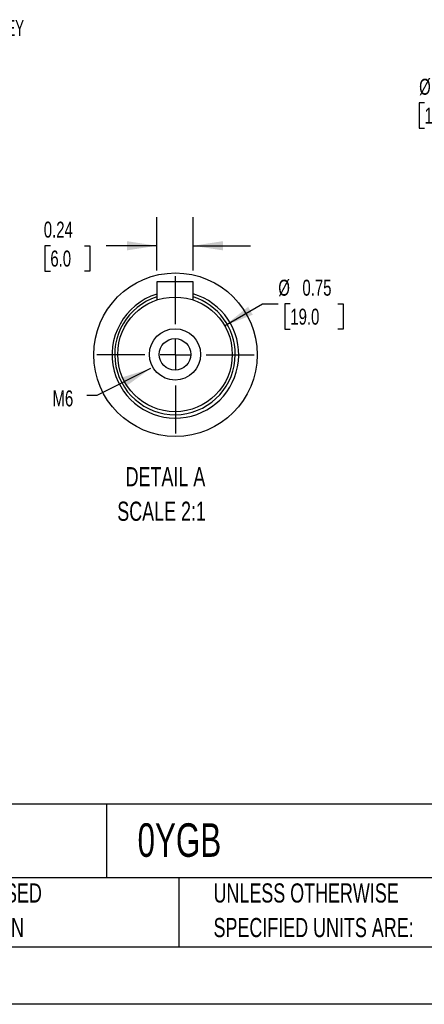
# Model space of a CAD drawing. Header units: inches. Extents: x 0 to 33, y 0 to 25.5.
# Tile 6 of 12: x 17.3 to 22.5, y 0 to 12.8. Entities that reach past the tile are written whole.
import ezdxf

# ---------------------------------------------------------------- set-up
doc = ezdxf.new("R2010")
doc.units = ezdxf.units.IN
doc.header["$LTSCALE"] = 3
doc.header["$MEASUREMENT"] = 0
doc.linetypes.add('CENTERX2', pattern=[0.8, 0.5, -0.1, 0.1, -0.1])
doc.layers.add('CENTER', color=40, linetype='CENTERX2')
doc.layers.add('SLD-DEFPOINTS', color=7, linetype='Continuous')
doc.layers.add('DIMENSIONS', color=140, linetype='Continuous', lineweight=25)
doc.layers.add('TEXT', color=140, linetype='Continuous', lineweight=25)
doc.styles.add('SLDTEXTSTYLE0', font='TXT', dxfattribs={"width": 0.7})
doc.styles.add('SLDTEXTSTYLE2', font='TXT', dxfattribs={"width": 0.628571})
doc.dimstyles.new('SLDDIMSTYLE3', dxfattribs={"dimtxt": 0.18, "dimasz": 0.39, "dimexe": 0, "dimexo": 0.0625, "dimgap": 0, "dimtad": 0, "dimtih": 1, "dimtoh": 1, "dimdec": 0, "dimrnd": 1e-09, "dimzin": 0, "dimdsep": 46, "dimtxsty": 'Standard', "dimsah": 1, "dimcen": 0.09, "dimadec": 0, "dimazin": 0, "dimtfac": 0.39, "dimtdec": 0, "dimtofl": 0, "dimtmove": 0, "dimatfit": 3, "dimfxl": 0, "dimfrac": 2, "dimtolj": 1, "dimtzin": 0, "dimarcsym": 0})
doc.dimstyles.new('SLDDIMSTYLE5', dxfattribs={"dimtxt": 0.208333, "dimasz": 0.39, "dimexe": 0, "dimexo": 0.0625, "dimgap": 0.052083, "dimtad": 0, "dimtih": 1, "dimtoh": 1, "dimrnd": 1e-09, "dimzin": 12, "dimdsep": 46, "dimtxsty": 'SLDTEXTSTYLE0', "dimsah": 1, "dimcen": 0, "dimadec": 0, "dimazin": 3, "dimtfac": 1, "dimtofl": 0, "dimtmove": 0, "dimatfit": 3, "dimfxl": 0, "dimfrac": 2, "dimtolj": 1, "dimtzin": 12, "dimarcsym": 0})
doc.dimstyles.new('SLDDIMSTYLE6', dxfattribs={"dimtxt": 0.208333, "dimasz": 0.39, "dimexe": 0, "dimexo": 0.0625, "dimgap": 0.052083, "dimtad": 0, "dimtih": 1, "dimtoh": 1, "dimlfac": 0.5, "dimrnd": 1e-09, "dimdsep": 46, "dimtxsty": 'SLDTEXTSTYLE0', "dimsah": 1, "dimcen": 0, "dimadec": 0, "dimazin": 2, "dimtfac": 1, "dimtofl": 0, "dimtmove": 0, "dimatfit": 3, "dimfxl": 0, "dimfrac": 2, "dimtolj": 1, "dimtzin": 12, "dimarcsym": 0})
doc.dimstyles.new('SLDDIMSTYLE7', dxfattribs={"dimtxt": 0.208333, "dimasz": 0.39, "dimexe": 0, "dimexo": 0.0625, "dimgap": 0.052083, "dimtad": 0, "dimtih": 1, "dimtoh": 1, "dimlfac": 0.5, "dimrnd": 1e-09, "dimdsep": 46, "dimtxsty": 'SLDTEXTSTYLE0', "dimsah": 1, "dimcen": 0.09, "dimadec": 0, "dimazin": 2, "dimtfac": 1, "dimtmove": 0, "dimatfit": 0, "dimfxl": 0, "dimfrac": 2, "dimtolj": 1, "dimtzin": 12, "dimarcsym": 0})

# ---------------------------------------------------------------- blocks, each defined once
blk = doc.blocks.new('SW_NOTE_0')
at = {"layer": 'TEXT', "color": 0, "linetype": 'CENTERX2', "lineweight": 18, "char_height": 0.25, "attachment_point": 1, "style": 'SLDTEXTSTYLE0'}
for s, insert in [('DETAIL A', (0.109, 0.322)), ('SCALE 2:1', (0, -0.129))]:
    blk.add_mtext(s, dxfattribs=dict(at, insert=insert))
blk = doc.blocks.new('SW_NOTE_0_3')
at = {"layer": 'TEXT', "color": 0, "linetype": 'CENTERX2', "lineweight": 18, "char_height": 0.25, "attachment_point": 1, "style": 'SLDTEXTSTYLE0'}
for s, insert in [('UNLESS OTHERWISE', (0, 0.322)), ('SPECIFIED UNITS ARE:', (0, -0.129))]:
    blk.add_mtext(s, dxfattribs=dict(at, insert=insert))
blk = doc.blocks.new('SW_NOTE_0_7')
at = {"layer": 'TEXT', "color": 0, "linetype": 'CENTERX2', "lineweight": 18, "char_height": 0.25, "attachment_point": 1, "style": 'SLDTEXTSTYLE0'}
for s, insert in [('METRIC UNITS USED', (0, 0.322)), ('FOR PART DESIGN', (0, -0.129))]:
    blk.add_mtext(s, dxfattribs=dict(at, insert=insert))
blk = doc.blocks.new('_D_12')
at = {"layer": 'DIMENSIONS'}
for p, q in [((22.551, 11.762), (22.481, 11.762)), ((22.481, 11.762), (22.481, 11.431)), ((23.344, 11.762), (23.414, 11.762)), ((23.414, 11.762), (23.414, 11.431)), ((23.855, 11.762), (23.484, 11.762)), ((24.767, 10.409), (23.855, 11.762)), ((22.481, 11.431), (22.551, 11.431)), ((23.414, 11.431), (23.344, 11.431))]:
    blk.add_line(p, q, dxfattribs=at)
blk.add_solid([(24.767, 10.409), (24.599, 10.766), (24.499, 10.699)], dxfattribs=at)
at = {"layer": 'DIMENSIONS', "char_height": 0.2083, "attachment_point": 1, "style": 'SLDTEXTSTYLE0'}
for s, insert in [('%%c', (22.481, 12.077)), ('4.72', (22.795, 12.077)), ('120.0', (22.551, 11.699))]:
    blk.add_mtext(s, dxfattribs=dict(at, insert=insert))
blk = doc.blocks.new('_D_15')
at = {"layer": 'DIMENSIONS'}
for p, q in [((19.94, 8.855), (20.434, 9.14)), ((20.434, 9.14), (20.642, 9.14)), ((20.799, 9.14), (20.729, 9.14)), ((20.729, 9.14), (20.729, 8.809)), ((21.418, 9.14), (21.488, 9.14)), ((21.488, 9.14), (21.488, 8.809)), ((20.729, 8.809), (20.799, 8.809)), ((21.488, 8.809), (21.418, 8.809))]:
    blk.add_line(p, q, dxfattribs=at)
blk.add_solid([(19.94, 8.855), (20.308, 8.998), (20.248, 9.102)], dxfattribs=at)
at = {"layer": 'DIMENSIONS', "char_height": 0.2083, "attachment_point": 1, "style": 'SLDTEXTSTYLE0'}
for s, insert in [('%%c', (20.642, 9.455)), ('0.75', (20.957, 9.455)), ('19.0', (20.799, 9.077))]:
    blk.add_mtext(s, dxfattribs=dict(at, insert=insert))
blk = doc.blocks.new('_D_16')
at = {"layer": 'DIMENSIONS'}
for p, q in [((19.056, 9.576), (19.056, 10.273)), ((19.529, 9.576), (19.529, 10.273)), ((17.665, 9.898), (17.595, 9.898)), ((17.595, 9.898), (17.595, 9.566)), ((18.111, 9.898), (18.181, 9.898)), ((18.181, 9.898), (18.181, 9.566)), ((19.056, 9.898), (18.393, 9.898)), ((19.529, 9.898), (20.279, 9.898)), ((17.595, 9.566), (17.665, 9.566)), ((18.181, 9.566), (18.111, 9.566))]:
    blk.add_line(p, q, dxfattribs=at)
for points in [[(19.056, 9.898), (18.666, 9.958), (18.666, 9.838)], [(19.529, 9.898), (19.919, 9.838), (19.919, 9.958)]]:
    blk.add_solid(points, dxfattribs=at)
at = {"layer": 'DIMENSIONS', "char_height": 0.2083, "attachment_point": 1, "style": 'SLDTEXTSTYLE0'}
for s, insert in [('0.24', (17.579, 10.213)), ('6.0', (17.665, 9.835))]:
    blk.add_mtext(s, dxfattribs=dict(at, insert=insert))
blk = doc.blocks.new('SW_CENTERMARKSYMBOL_6')
at = {"layer": 'CENTER', "color": 0}
for p, q in [((0, 0.4), (0, 1.027)), ((0, 0), (0, 0.2)), ((-0.4, 0), (-1.027, 0)), ((0, 0), (-0.2, 0)), ((0, 0), (0.2, 0)), ((0, 0), (0, -0.2)), ((0.4, 0), (1.027, 0)), ((0, -0.4), (0, -1.027))]:
    blk.add_line(p, q, dxfattribs=at)

msp = doc.modelspace()

# ---------------------------------------------------------------- linework, layer by layer
for p, q in [((19.056, 9.426), (19.056, 9.191)), ((19.529, 9.191), (19.529, 9.426))]:
    msp.add_line(p, q)
at = {"color": 7, "linetype": 'Continuous'}
msp.add_line((33, 0), (0, 0), dxfattribs=at)
at = {"flags": 128}
msp.add_lwpolyline([(19.529, 9.426), (19.517, 9.426), (19.484, 9.426), (19.431, 9.426), (19.366, 9.426), (19.293, 9.426), (19.22, 9.426), (19.154, 9.426), (19.102, 9.426), (19.068, 9.426), (19.056, 9.426)], dxfattribs=at)
for radius in [0.748, 0.335, 0.205]:
    msp.add_circle((19.293, 8.481), radius)
for centre, radius, start, end in [((19.298, 8.476), 0.827, 107.013, 195), ((19.298, 8.476), 0.827, 195, 73.809), ((19.293, 8.481), 0.787, 107.4561, 359.9985), ((19.293, 8.481), 0.787, 359.9985, 72.5409)]:
    msp.add_arc(centre, radius, start, end)
at = {"layer": 'SLD-DEFPOINTS'}
msp.add_circle((19.298, 8.476), 1.067, dxfattribs=at)
at = {"layer": 'TEXT'}
for p, q in [((32.25, 2.613), (0.75, 2.613)), ((18.397, 2.613), (18.397, 1.65)), ((32.25, 1.65), (0.75, 1.65)), ((19.344, 1.65), (19.344, 0.75)), ((0.75, 0.75), (32.25, 0.75))]:
    msp.add_line(p, q, dxfattribs=at)

# ---------------------------------------------------------------- block references
at = {"layer": 'CENTER'}
msp.add_blockref('SW_CENTERMARKSYMBOL_6', (19.298, 8.476), dxfattribs=at)
at = {"layer": 'TEXT', "linetype": 'CENTERX2', "lineweight": 18}
for name, p in [('SW_NOTE_0', (18.539, 6.688)), ('SW_NOTE_0_7', (15.175, 1.256)), ('SW_NOTE_0_3', (19.796, 1.256))]:
    msp.add_blockref(name, p, dxfattribs=at)

# ---------------------------------------------------------------- texts
at = {"layer": 'TEXT', "linetype": 'CENTERX2', "lineweight": 18, "attachment_point": 1}
for s, insert, char_height, style in [('6 X 6 X 35 KEY', (16.105, 12.844), 0.20833, 'SLDTEXTSTYLE2'), ('M6', (17.693, 8.011), 0.2083, 'SLDTEXTSTYLE0'), ('0YGB', (18.804, 2.362), 0.4375, 'SLDTEXTSTYLE0')]:
    msp.add_mtext(s, dxfattribs=dict(at, insert=insert, char_height=char_height, style=style))

# ---------------------------------------------------------------- dimensions: what is measured, and where the dimension line sits
at = {"layer": 'DIMENSIONS'}
for p1, p2, dimstyle, picture, middle in [((27.408, 6.492), (24.767, 10.409), 'SLDDIMSTYLE5', '_D_12', (22.948, 11.762)), ((18.645, 8.107), (19.94, 8.855), 'SLDDIMSTYLE6', '_D_15', (21.109, 9.14))]:
    dim = msp.add_diameter_dim_2p(p1=p1, p2=p2, dimstyle=dimstyle, dxfattribs=at)
    dim.commit()
    dim.dimension.update_dxf_attribs({"geometry": picture, "text_midpoint": middle, "dimtype": 163})
dim = msp.add_linear_dim(base=(19.529, 9.898), p1=(19.056, 9.426), p2=(19.529, 9.426), angle=359.9985, dimstyle='SLDDIMSTYLE7', dxfattribs=at)
dim.commit()
dim.dimension.update_dxf_attribs({"geometry": '_D_16', "text_midpoint": (17.888, 9.898), "dimtype": 160})

# ---------------------------------------------------------------- leaders
at = {"layer": 'TEXT', "linetype": 'CENTERX2', "lineweight": 18}
msp.add_leader([(18.971, 8.295), (18.27, 7.944), (18.142, 7.944)], dimstyle='SLDDIMSTYLE3', dxfattribs=at)

doc.saveas('drawing.dxf')
